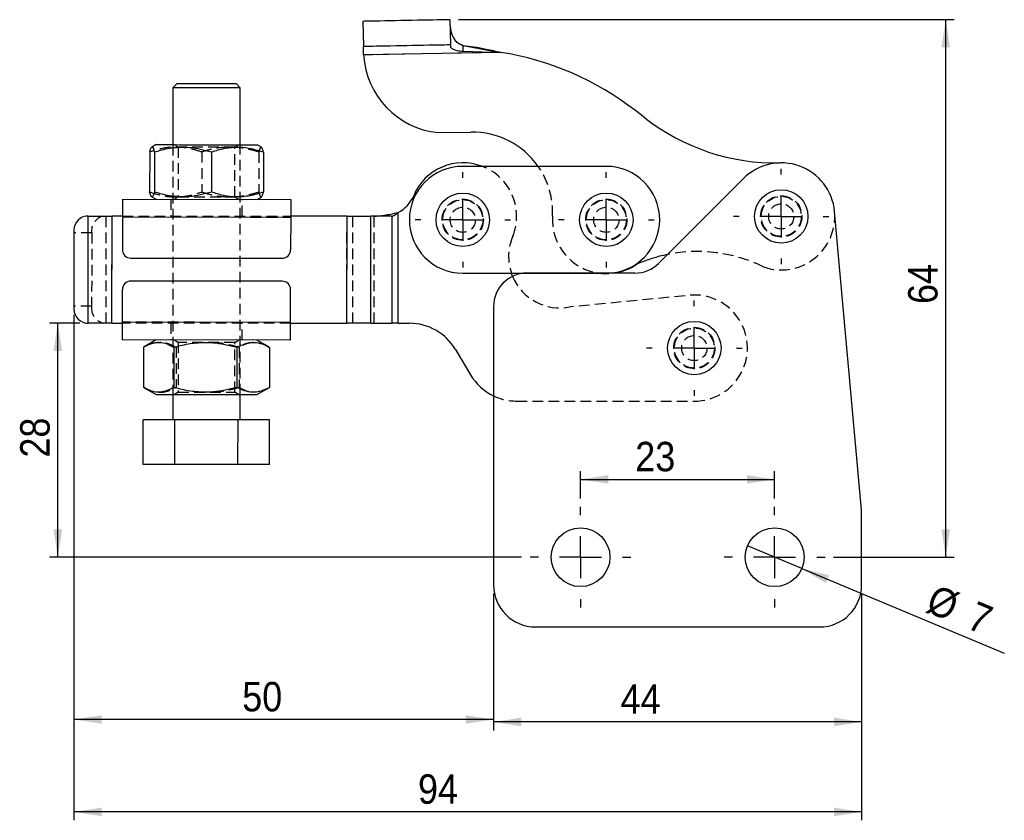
# Model space of a CAD drawing. Extents: x 37 to 394, y 12 to 285.
# Tile 2 of 7: x 76 to 193, y 98 to 194. Entities that reach past the tile are written whole.
import ezdxf

# ---------------------------------------------------------------- set-up
doc = ezdxf.new("R2010")
doc.units = 0
doc.linetypes.add('SLD-SÓLIDA', pattern=[0])
doc.linetypes.add('SLD-TRACEJADA', pattern=[1.905, 1.27, -0.635])
doc.layers.get('0').update_dxf_attribs({"linetype": 'CONTINUOUS'})
doc.styles.add('SLDTEXTSTYLE0', font='GOTHIC.TTF', dxfattribs={"width": 0.913})
doc.dimstyles.new('SLDDIMSTYLE0', dxfattribs={"dimtxt": 3.5, "dimasz": 3.302, "dimexe": 0, "dimexo": 0.0625, "dimgap": 0.875, "dimtad": 1, "dimdec": 0, "dimrnd": 1e-09, "dimzin": 12, "dimtxsty": 'SLDTEXTSTYLE0', "dimsah": 1, "dimcen": 0.09, "dimazin": 3, "dimtfac": 1, "dimtdec": 0, "dimtofl": 0, "dimtmove": 0, "dimatfit": 3, "dimtolj": 1, "dimtzin": 12})
doc.dimstyles.new('SLDDIMSTYLE1', dxfattribs={"dimtxt": 3.5, "dimasz": 3.302, "dimexe": 0, "dimexo": 0.0625, "dimgap": 0.875, "dimtad": 1, "dimrnd": 1e-09, "dimzin": 12, "dimtxsty": 'SLDTEXTSTYLE0', "dimblk1": 'NONE', "dimsah": 1, "dimcen": 0, "dimazin": 3, "dimtfac": 1, "dimtmove": 0, "dimatfit": 3, "dimtolj": 1, "dimtzin": 12})
doc.dimstyles.new('SLDDIMSTYLE2', dxfattribs={"dimtxt": 3.5, "dimasz": 3.302, "dimexe": 0, "dimexo": 0.0625, "dimgap": 0.875, "dimtad": 1, "dimdec": 0, "dimrnd": 1e-09, "dimzin": 12, "dimtxsty": 'SLDTEXTSTYLE0', "dimsah": 1, "dimcen": 0.09, "dimazin": 3, "dimtfac": 1, "dimtofl": 0, "dimtmove": 0, "dimatfit": 3, "dimtolj": 1, "dimtzin": 12})

# ---------------------------------------------------------------- blocks, each defined once
blk = doc.blocks.new('*D1')
for p, q in [((82.5, 158.52), (82.5, 109.37)), ((132.4, 125.38), (132.4, 109.37)), ((132.4, 110.37), (82.5, 110.37))]:
    blk.add_line(p, q)
for points in [[(82.5, 110.37), (85.8, 109.87), (85.8, 110.88)], [(132.4, 110.37), (129.1, 110.88), (129.1, 109.87)]]:
    blk.add_solid(points)
at = {"insert": (102.52, 114.84, 0.1), "char_height": 3.5, "attachment_point": 1, "style": 'SLDTEXTSTYLE0'}
blk.add_mtext('50', dxfattribs=at)
blk = doc.blocks.new('*D2')
for p, q in [((82.5, 158.52), (82.5, 98.38)), ((176.16, 125.38), (176.16, 98.38)), ((176.16, 99.38), (82.5, 99.38))]:
    blk.add_line(p, q)
for points in [[(82.5, 99.38), (85.8, 98.87), (85.8, 99.89)], [(176.16, 99.38), (172.86, 99.89), (172.86, 98.87)]]:
    blk.add_solid(points)
at = {"insert": (123.42, 103.85, 0.1), "char_height": 3.5, "attachment_point": 1, "style": 'SLDTEXTSTYLE0'}
blk.add_mtext('94', dxfattribs=at)
blk = doc.blocks.new('*D3')
for p, q in [((83.2, 157.52), (79.59, 157.52)), ((80.59, 129.68), (80.59, 157.52)), ((135.74, 129.68), (79.59, 129.68))]:
    blk.add_line(p, q)
for points in [[(80.59, 157.52), (80.09, 154.22), (81.1, 154.22)], [(80.59, 129.68), (81.1, 132.98), (80.09, 132.98)]]:
    blk.add_solid(points)
at = {"insert": (76.12, 141.53, 0.1), "char_height": 3.5, "attachment_point": 1, "rotation": 90, "style": 'SLDTEXTSTYLE0'}
blk.add_mtext('28', dxfattribs=at)
blk = doc.blocks.new('*D4')
for p, q in [((142.74, 136.68), (142.74, 139.93)), ((165.82, 136.68), (165.82, 139.93)), ((142.74, 138.93), (165.82, 138.93))]:
    blk.add_line(p, q)
for points in [[(142.74, 138.93), (146.04, 138.43), (146.04, 139.44)], [(165.82, 138.93), (162.52, 139.44), (162.52, 138.43)]]:
    blk.add_solid(points)
at = {"insert": (149.25, 143.4, 0.1), "char_height": 3.5, "attachment_point": 1, "style": 'SLDTEXTSTYLE0'}
blk.add_mtext('23', dxfattribs=at)
blk = doc.blocks.new('*D6')
for q in [(162.59, 131.03), (193.13, 118.27)]:
    blk.add_line((169.05, 128.33), q)
blk.add_solid([(169.05, 128.33), (171.9, 126.59), (172.29, 127.53)])
at = {"char_height": 3.5, "attachment_point": 1, "rotation": 337.3303, "style": 'SLDTEXTSTYLE0'}
for s, insert in [('%%c', (184.96, 126.51, 0.1)), ('7', (189.85, 124.53, 0.1))]:
    blk.add_mtext(s, dxfattribs=dict(at, insert=insert))
blk = doc.blocks.new('_NONE')
blk = doc.blocks.new('*D7')
for p, q in [((132.4, 125.38), (132.4, 109.08)), ((176.16, 125.38), (176.16, 109.08)), ((176.16, 110.08), (132.4, 110.08))]:
    blk.add_line(p, q)
for points in [[(132.4, 110.08), (135.7, 109.57), (135.7, 110.59)], [(176.16, 110.08), (172.86, 110.59), (172.86, 109.57)]]:
    blk.add_solid(points)
at = {"insert": (147.51, 114.55, 0.1), "char_height": 3.5, "attachment_point": 1, "style": 'SLDTEXTSTYLE0'}
blk.add_mtext('44', dxfattribs=at)
blk = doc.blocks.new('*D8')
for p, q in [((128.22, 193.62), (187.16, 193.62)), ((186.16, 129.68), (186.16, 193.62)), ((172.82, 129.68), (187.16, 129.68))]:
    blk.add_line(p, q)
for points in [[(186.16, 193.62), (185.66, 190.31), (186.67, 190.31)], [(186.16, 129.68), (186.67, 132.98), (185.66, 132.98)]]:
    blk.add_solid(points)
at = {"insert": (181.69, 159.8, 0.1), "char_height": 3.5, "attachment_point": 1, "rotation": 90, "style": 'SLDTEXTSTYLE0'}
blk.add_mtext('64', dxfattribs=at)
blk = doc.blocks.new('SW_CENTERMARKSYMBOL_0')
at = {"color": 0}
for p, q in [((0, 5), (0, 5.675)), ((0, 0), (0, 2.5)), ((-5, 0), (-5.675, 0)), ((0, 0), (-2.5, 0)), ((0, 0), (0, -2.5)), ((0, 0), (2.5, 0)), ((5, 0), (5.675, 0)), ((0, -5), (0, -5.675))]:
    blk.add_line(p, q, dxfattribs=at)
blk = doc.blocks.new('SW_CENTERMARKSYMBOL_1')
at = {"color": 0}
for p, q in [((0, 5), (0, 5.675)), ((0, 0), (0, 2.5)), ((-5, 0), (-5.675, 0)), ((0, 0), (-2.5, 0)), ((0, 0), (0, -2.5)), ((0, 0), (2.5, 0)), ((5, 0), (5.675, 0)), ((0, -5), (0, -5.675))]:
    blk.add_line(p, q, dxfattribs=at)
blk = doc.blocks.new('SW_CENTERMARKSYMBOL_2')
at = {"color": 0}
for p, q in [((0, 5), (0, 5.675)), ((0, 0), (0, 2.5)), ((-5, 0), (-5.675, 0)), ((0, 0), (-2.5, 0)), ((0, 0), (0, -2.5)), ((0, 0), (2.5, 0)), ((5, 0), (5.675, 0)), ((0, -5), (0, -5.675))]:
    blk.add_line(p, q, dxfattribs=at)
blk = doc.blocks.new('SW_CENTERMARKSYMBOL_3')
at = {"color": 0}
for p, q in [((0, 5), (0, 5.675)), ((0, 0), (0, 2.5)), ((-5, 0), (-5.675, 0)), ((0, 0), (-2.5, 0)), ((0, 0), (0, -2.5)), ((0, 0), (2.5, 0)), ((5, 0), (5.675, 0)), ((0, -5), (0, -5.675))]:
    blk.add_line(p, q, dxfattribs=at)
blk = doc.blocks.new('SW_CENTERMARKSYMBOL_4')
at = {"color": 0}
for p, q in [((0, 5), (0, 6)), ((0, 0), (0, 2.5)), ((-5, 0), (-6, 0)), ((0, 0), (-2.5, 0)), ((0, 0), (0, -2.5)), ((0, 0), (2.5, 0)), ((5, 0), (6, 0)), ((0, -5), (0, -6))]:
    blk.add_line(p, q, dxfattribs=at)
blk = doc.blocks.new('SW_CENTERMARKSYMBOL_5')
at = {"color": 0}
for p, q in [((0, 5), (0, 6)), ((0, 0), (0, 2.5)), ((-5, 0), (-6, 0)), ((0, 0), (-2.5, 0)), ((0, 0), (0, -2.5)), ((0, 0), (2.5, 0)), ((5, 0), (6, 0)), ((0, -5), (0, -6))]:
    blk.add_line(p, q, dxfattribs=at)

msp = doc.modelspace()

# ---------------------------------------------------------------- linework, layer by layer
at = {"color": 7, "linetype": 'SLD-SÓLIDA'}
for p, q in [((116.875091, 193.418313), (116.932483, 190.418863)), ((127.217996, 193.616214), (127.275386, 190.616763)), ((116.956258, 189.419135), (116.946702, 189.675595)), ((133.243514, 189.730773), (116.956258, 189.419135)), ((128.804843, 189.87055), (128.79195, 190.544421)), ((128.79195, 190.54442), (133.243514, 189.730773)), ((128.804843, 189.87055), (133.243514, 189.730773)), ((116.956258, 189.419135), (116.950387, 189.483183)), ((94.287929, 185.517785), (94.284126, 178.749844)), ((94.78821, 186.017504), (94.287929, 185.517785)), ((102.287927, 185.513288), (101.788209, 186.01357)), ((102.284124, 178.745347), (102.287927, 185.513288)), ((150.377225, 181.9309), (149.265004, 182.795017)), ((125.798901, 180.178788), (129.69092, 180.253257)), ((92.284126, 178.750968), (91.760991, 178.44933)), ((104.806912, 178.441998), (104.284124, 178.744223)), ((91.516761, 177.882167), (91.514086, 173.120631)), ((92.088254, 177.881846), (92.085579, 173.12031)), ((98.855132, 177.878043), (98.852453, 173.116507)), ((105.050513, 177.874561), (105.047834, 173.113025)), ((145.808593, 176.167011), (128.738593, 176.167011)), ((162.107504, 174.716464), (152.023405, 164.632365)), ((88.280474, 172.253217), (108.28047, 172.241976)), ((91.755313, 172.554563), (92.280471, 172.250969)), ((104.280469, 172.244224), (104.80597, 172.547228)), ((84.210431, 170.255504), (83.91623, 170.25567)), ((84.203278, 157.523448), (84.210431, 170.255504)), ((87.031705, 157.521859), (87.038857, 170.253915)), ((88.279349, 170.253217), (87.038857, 170.253915)), ((88.27929, 170.153218), (88.277099, 166.253218)), ((88.27929, 170.153218), (108.279289, 170.141976)), ((108.279289, 170.141976), (108.277095, 166.241977)), ((114.977316, 170.238212), (108.279345, 170.241976)), ((114.97016, 157.506155), (114.977316, 170.238212)), ((117.798587, 157.504567), (117.805743, 170.236622)), ((120.276609, 170.235234), (117.805743, 170.236622)), ((120.33412, 157.503142), (120.341276, 170.236248)), ((121.041225, 157.502743), (121.048631, 170.675116)), ((176.16463, 135.313767), (172.949004, 170.78968)), ((82.500895, 168.256465), (82.495985, 159.524408)), ((89.276535, 165.252656), (107.276534, 165.242539)), ((128.738593, 163.46701), (145.808593, 163.46701)), ((134.668512, 163.081668), (134.521944, 163.46701)), ((149.209991, 163.46701), (136.376693, 163.46701)), ((107.274999, 162.510481), (89.275, 162.520598)), ((88.272249, 157.621161), (88.274439, 161.521161)), ((108.272245, 157.60992), (108.274435, 161.50992)), ((132.397927, 159.488243), (132.397927, 126.381031)), ((83.909077, 157.523614), (84.203278, 157.523448)), ((87.031705, 157.521859), (88.272189, 157.521161)), ((108.272245, 157.60992), (88.272249, 157.621161)), ((108.272189, 157.50992), (114.97016, 157.506155)), ((117.798587, 157.504567), (120.33412, 157.503142)), ((121.041225, 157.502743), (122.404912, 157.501978)), ((108.271064, 155.509921), (88.271064, 155.521162)), ((90.766562, 154.650527), (90.763879, 149.888991)), ((92.271068, 155.518914), (90.845471, 154.696912)), ((94.387153, 154.648493), (94.384478, 149.886957)), ((101.891172, 154.644276), (101.888494, 149.882738)), ((105.695737, 154.688566), (104.271067, 155.51217)), ((105.774594, 154.642093), (105.691311, 154.680908)), ((105.774594, 154.642093), (105.771919, 149.880557)), ((127.880066, 154.377835), (129.65662, 151.37549)), ((105.688521, 149.8404), (105.771919, 149.880557)), ((90.843414, 149.842129), (92.267414, 149.018914)), ((94.267414, 149.017791), (94.265727, 146.01779)), ((102.265724, 146.013294), (102.267412, 149.013294)), ((104.267412, 149.012169), (105.692336, 149.833784)), ((90.757196, 140.719763), (90.760176, 146.019761)), ((94.512952, 146.017653), (90.760176, 146.019761)), ((94.509972, 140.717654), (94.512952, 146.017653)), ((102.018503, 146.013434), (94.512952, 146.017653)), ((102.015523, 140.713433), (102.018503, 146.013434)), ((105.771278, 146.011325), (102.018503, 146.013434)), ((105.768298, 140.711325), (105.771278, 146.011325)), ((94.509972, 140.717654), (90.757196, 140.719763)), ((102.015523, 140.713433), (94.509972, 140.717654)), ((105.768298, 140.711325), (102.015523, 140.713433)), ((176.16463, 126.381031), (176.16463, 135.313767)), ((137.397926, 121.381032), (171.164631, 121.381032))]:
    msp.add_line(p, q, dxfattribs=at)
at = {"color": 7, "linetype": 'SLD-TRACEJADA'}
for p, q in [((116.956258, 189.419135), (116.946702, 189.675595)), ((133.243514, 189.730773), (116.956258, 189.419135)), ((94.284126, 178.749844), (94.267414, 149.017791)), ((94.493554, 178.749726), (94.908961, 178.458508)), ((94.908961, 178.458508), (94.905635, 172.540478)), ((101.655634, 172.536684), (101.65896, 178.454714)), ((101.65896, 178.454714), (102.074691, 178.745465)), ((102.267412, 149.013294), (102.284124, 178.745347)), ((97.712138, 177.878685), (97.709463, 173.11715)), ((104.479016, 177.874882), (104.476341, 173.113346)), ((94.030471, 172.249986), (94.029346, 170.249986)), ((94.905635, 172.540478), (94.4899, 172.249727)), ((102.071041, 172.245466), (101.655634, 172.536684)), ((102.529344, 170.245208), (102.53047, 172.245208)), ((84.203278, 157.523448), (84.210431, 170.255504)), ((86.324592, 157.522256), (86.331752, 170.254312)), ((87.031705, 157.521859), (87.038857, 170.253915)), ((88.27929, 170.153218), (108.279289, 170.141976)), ((88.279349, 170.253217), (108.279345, 170.241976)), ((114.97016, 157.506155), (114.977316, 170.238212)), ((115.677265, 157.505759), (115.684421, 170.237815)), ((117.798587, 157.504567), (117.805743, 170.236622)), ((118.212798, 157.504334), (118.219954, 170.237441)), ((120.33412, 157.503142), (120.341276, 170.236248)), ((121.041225, 157.502743), (121.048631, 170.675116)), ((84.622217, 168.255273), (82.500895, 168.256465)), ((84.622217, 168.255273), (84.617307, 159.523216)), ((155.177425, 160.774345), (141.497422, 159.443183)), ((84.617307, 159.523216), (82.495985, 159.524408)), ((108.272189, 157.50992), (88.272189, 157.521161)), ((108.272245, 157.60992), (88.272249, 157.621161)), ((94.02219, 157.517929), (94.021068, 155.517931)), ((102.521067, 155.513153), (102.522188, 157.513152)), ((94.480497, 155.517672), (94.895904, 155.226453)), ((94.649983, 154.648346), (94.647308, 149.886808)), ((94.895904, 155.226453), (94.892578, 149.308423)), ((101.642576, 149.304631), (101.645903, 155.222661)), ((101.645903, 155.222661), (102.061634, 155.51341)), ((102.154003, 154.644127), (102.151324, 149.882591)), ((90.763879, 149.888991), (91.78022, 149.447326)), ((94.892578, 149.308423), (94.476843, 149.017674)), ((101.641887, 149.304631), (101.642576, 149.304631)), ((102.05798, 149.013412), (101.642576, 149.304631)), ((135.131774, 148.251348), (156.266986, 148.23947))]:
    msp.add_line(p, q, dxfattribs=at)
at = {"color": 7, "linetype": 'SLD-SÓLIDA', "flags": 128}
for points in [[(127.217996, 193.616214), (127.173753, 193.615368), (127.041783, 193.612842), (126.824343, 193.608681), (126.525152, 193.602957), (126.149333, 193.595766), (125.703312, 193.587233), (125.194724, 193.577501), (124.63227, 193.566738), (124.025573, 193.55513), (123.385013, 193.542874), (122.721554, 193.53018), (122.046543, 193.517265), (121.371535, 193.504349), (120.708072, 193.491653), (120.067516, 193.479397), (119.460819, 193.467789), (118.898363, 193.457027), (118.389775, 193.447296), (117.943754, 193.438762), (117.567935, 193.431572), (117.268746, 193.425846), (117.051305, 193.421687), (116.919333, 193.419161), (116.875091, 193.418313)], [(127.275386, 190.616763), (127.231145, 190.615916), (127.099174, 190.613391), (126.881733, 190.609231), (126.582544, 190.603506), (126.206723, 190.596316), (125.760704, 190.587781), (125.252116, 190.57805), (124.68966, 190.567288), (124.082963, 190.555679), (123.442405, 190.543423), (122.778946, 190.530728), (122.103935, 190.517813), (121.428923, 190.504898), (120.765464, 190.492203), (120.124904, 190.479947), (119.518207, 190.468338), (118.955755, 190.457577), (118.447167, 190.447845), (118.001146, 190.439311), (117.625327, 190.43212), (117.326134, 190.426395), (117.108696, 190.422235), (116.976724, 190.41971), (116.932483, 190.418863)], [(116.950387, 189.483183), (116.946833, 189.668844), (116.94345, 189.845671), (116.940354, 190.007412), (116.937657, 190.148347), (116.935456, 190.263493), (116.933824, 190.348778), (116.932822, 190.401186), (116.932483, 190.418863)], [(127.275386, 190.616763), (127.275444, 190.613746), (127.275617, 190.604714), (127.275904, 190.589721), (127.276305, 190.568857), (127.276813, 190.54225), (127.27743, 190.510058), (127.278149, 190.472476), (127.278966, 190.429731)], [(98.287926, 185.515537), (97.691757, 185.515872), (97.108906, 185.5162), (96.552392, 185.516512), (96.034647, 185.516803), (95.567235, 185.517066), (95.160601, 185.517294), (94.823827, 185.517484), (94.564432, 185.517629), (94.388218, 185.517728), (94.299113, 185.517778), (94.287929, 185.517785)], [(94.78821, 186.017504), (94.813728, 186.01749), (94.926396, 186.017426), (95.126131, 186.017314), (95.407767, 186.017155), (95.764001, 186.016955), (96.185611, 186.016719), (96.661677, 186.01645), (97.179872, 186.01616), (97.726767, 186.015852), (98.28821, 186.015537)], [(102.287927, 185.513288), (102.276744, 185.513295), (102.187639, 185.513345), (102.011421, 185.513444), (101.752029, 185.513589), (101.415252, 185.513779), (101.008618, 185.514007), (100.541205, 185.51427), (100.023461, 185.514561), (99.466947, 185.514873), (98.884096, 185.515201), (98.287926, 185.515537)], [(98.28821, 186.015537), (98.849648, 186.015221), (99.396547, 186.014914), (99.914738, 186.014622), (100.390804, 186.014355), (100.812418, 186.014117), (101.168652, 186.013917), (101.450284, 186.01376), (101.65002, 186.013647), (101.762687, 186.013584), (101.788209, 186.01357)], [(92.284126, 178.750968), (92.288, 178.750966), (92.357704, 178.750927), (92.513831, 178.750839), (92.754101, 178.750704), (93.075008, 178.750523), (93.471882, 178.7503), (93.938926, 178.750038), (94.469332, 178.74974), (95.055365, 178.74941), (95.688486, 178.749055), (96.359452, 178.748677), (97.058487, 178.748285), (97.775393, 178.747882), (98.499717, 178.747475), (99.220899, 178.747069), (99.928418, 178.746672), (100.611964, 178.746287), (101.261561, 178.745922), (101.86774, 178.745581), (102.421665, 178.74527), (102.915251, 178.744993), (103.341309, 178.744753), (103.693621, 178.744555), (103.967049, 178.744402), (104.157606, 178.744294), (104.262517, 178.744235), (104.284124, 178.744223)], [(88.280474, 172.253217), (88.280452, 172.212866), (88.280385, 172.093364), (88.280273, 171.899303), (88.280124, 171.638142), (88.279945, 171.319915), (88.279744, 170.956853), (88.27952, 170.562907), (88.27929, 170.153218)], [(108.28047, 172.241976), (108.280448, 172.201625), (108.280381, 172.082123), (108.280269, 171.888062), (108.280124, 171.6269), (108.279945, 171.308674), (108.27974, 170.945611), (108.27952, 170.551666), (108.279289, 170.141976)], [(84.210431, 170.255504), (84.501286, 170.255341), (84.81658, 170.255164), (85.153272, 170.254974), (85.508121, 170.254775), (85.877722, 170.254567), (86.258498, 170.254353), (86.646785, 170.254135), (87.038857, 170.253915)], [(114.977316, 170.238212), (115.369385, 170.237992), (115.757675, 170.237773), (116.138452, 170.237559), (116.508049, 170.237351), (116.862902, 170.237152), (117.199594, 170.236963), (117.514887, 170.236786), (117.805743, 170.236622)], [(87.031705, 157.521859), (86.639633, 157.522079), (86.251338, 157.522297), (85.870562, 157.522511), (85.500968, 157.52272), (85.146112, 157.522919), (84.80942, 157.523107), (84.494126, 157.523284), (84.203278, 157.523448)], [(88.271064, 155.521162), (88.271094, 155.561513), (88.271161, 155.681015), (88.271265, 155.875076), (88.271414, 156.136238), (88.271593, 156.454465), (88.271794, 156.817526), (88.272018, 157.211472), (88.272249, 157.621161)], [(108.271064, 155.509921), (108.271086, 155.550272), (108.271153, 155.669774), (108.271265, 155.863835), (108.27141, 156.124997), (108.271589, 156.443224), (108.271794, 156.806285), (108.272014, 157.200231), (108.272245, 157.60992)], [(117.798587, 157.504567), (117.507731, 157.504731), (117.192437, 157.504907), (116.855746, 157.505096), (116.500893, 157.505295), (116.131296, 157.505504), (115.750519, 157.505718), (115.362228, 157.505936), (114.97016, 157.506155)], [(121.041225, 157.502743), (120.943209, 157.502799), (120.846135, 157.502853), (120.750943, 157.502907), (120.658541, 157.502959), (120.56983, 157.503009), (120.485654, 157.503056), (120.406834, 157.503101), (120.33412, 157.503142)], [(92.267414, 149.018914), (92.297756, 149.018897), (92.413922, 149.018832), (92.615445, 149.018719), (92.899391, 149.01856), (93.261608, 149.018355), (93.696826, 149.018111), (94.19869, 149.01783), (94.759886, 149.017513), (95.372231, 149.017169), (96.026794, 149.016802), (96.714032, 149.016416), (97.42392, 149.016016), (98.146105, 149.01561), (98.870063, 149.015204), (99.585233, 149.014801), (100.281184, 149.01441), (100.947769, 149.014036), (101.575272, 149.013684), (102.154536, 149.013358), (102.677116, 149.013064), (103.135397, 149.012806), (103.522689, 149.012589), (103.833345, 149.012413), (104.062842, 149.012285), (104.207826, 149.012203), (104.266187, 149.012171), (104.267412, 149.012169)]]:
    msp.add_lwpolyline(points, dxfattribs=at)
at = {"color": 7, "linetype": 'SLD-TRACEJADA', "flags": 128}
for points in [[(101.65896, 178.454714), (101.636009, 178.454727), (101.525617, 178.454789), (101.326802, 178.454901), (101.044984, 178.455059), (100.687855, 178.45526), (100.265154, 178.455497), (99.78841, 178.455765), (99.270628, 178.456056), (98.725935, 178.456363), (98.169183, 178.456676), (97.615564, 178.456987), (97.080176, 178.457288), (96.577623, 178.45757), (96.121618, 178.457826), (95.724591, 178.458049), (95.397381, 178.458233), (95.148907, 178.458373), (94.985952, 178.458465), (94.912955, 178.458506), (94.908961, 178.458508)], [(94.905635, 172.540478), (94.909628, 172.540476), (94.982625, 172.540435), (95.145581, 172.540343), (95.394054, 172.540204), (95.721265, 172.54002), (96.118291, 172.539797), (96.574297, 172.53954), (97.076849, 172.539258), (97.612237, 172.538957), (98.165856, 172.538646), (98.722608, 172.538333), (99.267301, 172.538027), (99.785083, 172.537736), (100.261827, 172.537468), (100.684529, 172.53723), (101.041657, 172.537029), (101.323475, 172.536871)], [(101.323475, 172.536871), (101.52229, 172.536759), (101.632682, 172.536697), (101.655634, 172.536684)], [(101.645903, 155.222661), (101.64521, 155.222661), (101.58796, 155.222692), (101.440226, 155.222776), (101.206043, 155.222906), (100.891796, 155.223083), (100.506057, 155.223301), (100.05935, 155.223551), (99.563861, 155.22383), (99.0331, 155.224128), (98.481548, 155.224437), (97.924252, 155.224752), (97.376411, 155.22506), (96.852971, 155.225354), (96.368206, 155.225626), (95.935342, 155.22587), (95.566188, 155.226077), (95.27081, 155.226242), (95.057265, 155.226363), (94.931384, 155.226434), (94.895904, 155.226453)], [(94.892578, 149.308423), (94.928057, 149.308405), (95.053939, 149.308334), (95.267483, 149.308213), (95.562862, 149.308047), (95.932016, 149.30784), (96.364879, 149.307596), (96.849644, 149.307324), (97.373084, 149.30703), (97.920926, 149.306723), (98.478222, 149.306408), (99.029773, 149.306099), (99.560534, 149.305801), (100.056024, 149.305521), (100.502731, 149.305272), (100.88847, 149.305054), (101.202716, 149.304877), (101.436899, 149.304746), (101.584633, 149.304662), (101.641887, 149.304631)]]:
    msp.add_lwpolyline(points, dxfattribs=at)
at = {"color": 7, "linetype": 'SLD-SÓLIDA'}
for centre, radius in [((166.608967, 170.215002), 3.175), ((128.738593, 169.817011), 3.175), ((145.808593, 169.817011), 3.175), ((156.270535, 154.55457), 3.175), ((142.742723, 129.681031), 3.5), ((165.819579, 129.681031), 3.5)]:
    msp.add_circle(centre, radius, dxfattribs=at)
at = {"color": 7, "linetype": 'SLD-TRACEJADA'}
for centre, radius in [((128.738593, 169.817011), 2.45), ((128.738593, 169.817011), 2.38125), ((145.808593, 169.817011), 2.45), ((145.808593, 169.817011), 2.38125), ((166.608967, 170.215002), 2.45), ((166.608967, 170.215002), 2.38125), ((128.738593, 169.817011), 1.5), ((145.808593, 169.817011), 1.5), ((166.608967, 170.215002), 1.5), ((156.270535, 154.55457), 2.45), ((156.270535, 154.55457), 2.45), ((156.270535, 154.55457), 2.38125), ((156.270535, 154.55457), 1.5)]:
    msp.add_circle(centre, radius, dxfattribs=at)
at = {"color": 7, "linetype": 'SLD-SÓLIDA'}
for centre, radius, start, end in [((127.783624, 155.145936), 35.013161, 52.15532107, 81.02878447), ((126.815839, 190.00316), 9.876864, 183.38990978, 264.0902617), ((166.000047, 202.039323), 25.464117, 232.15532107, 271.09615045), ((129.873598, 170.705961), 9.549044, 34.88247034, 91.09615628), ((128.738593, 169.817011), 6.35, 90, 270), ((128.778096, 170.230455), 6.366029, 68.83375091, 157.34793195), ((145.808593, 169.817011), 6.35, 270, 90), ((166.608967, 170.215002), 6.366029, 5.17928196, 135.00000062), ((119.231291, 174.21459), 3.978768, 297.17817237, 337.34793328), ((84.268798, 168.505475), 1.785354, 101.3895354, 188.01738998), ((118.1564, 172.225783), 1.989357, 269.96794774, 271.83075238), ((120.277745, 172.224), 1.988767, 269.96725895, 271.83061621), ((89.277099, 166.252656), 1, 179.96779695, 269.96779695), ((107.277096, 166.242539), 1, 269.96779695, 359.96779695), ((156.616334, 148.158768), 17.880737, 101.41759585, 113.61899728), ((145.808593, 169.817011), 6.411449, 277.9389865, 304.63335934), ((149.209991, 167.445779), 3.978768, 270, 315.00000062), ((136.376694, 159.488243), 3.978768, 90, 180), ((89.27444, 161.520599), 1, 89.96779695, 179.96779695), ((107.274437, 161.510482), 1, 359.96779695, 89.96779695), ((84.26361, 159.273415), 1.785356, 171.91833961, 258.54615938), ((122.401334, 151.135949), 6.366029, 30.61373195, 89.96779695), ((135.13535, 154.617377), 6.366029, 210.61373835, 244.53212033), ((137.397926, 126.381031), 5, 180, 270), ((171.164631, 126.381031), 5, 270, 0)]:
    msp.add_arc(centre, radius, start, end, dxfattribs=at)
at = {"color": 7, "linetype": 'SLD-TRACEJADA'}
for centre, radius, start, end in [((128.778096, 170.230455), 6.366029, 338.01713095, 68.83375091), ((129.873598, 170.705961), 9.549044, 357.25357228, 34.88247034), ((86.390115, 168.504286), 1.78535, 101.38941116, 188.01750163), ((145.808593, 169.817011), 6.411449, 176.1418912, 277.9389865), ((166.608967, 170.215002), 6.366028, 250.60211689, 5.17928196), ((140.313838, 165.449449), 6.121772, 156.93849273, 198.89495114), ((156.616334, 148.158768), 17.880737, 63.85763628, 101.41759585), ((140.313838, 165.449449), 6.121772, 202.75430426, 281.14777596), ((156.270535, 154.55457), 6.315101, 269.96779695, 99.96779695), ((86.384935, 159.272224), 1.785359, 171.91838185, 258.54583244), ((135.13535, 154.617377), 6.366029, 244.53212033, 269.9678119)]:
    msp.add_arc(centre, radius, start, end, dxfattribs=at)
at = {"color": 7, "linetype": 'SLD-SÓLIDA'}
for points, knots in [([(127.232311, 192.868086), (127.239037, 192.752836), (127.25186, 192.53312), (127.330809, 192.15755), (127.454579, 191.793111), (127.676443, 191.354975), (128.084074, 190.850417), (128.556835, 190.646055), (128.79195, 190.544421)], [0, 0, 0, 0, 0.1610415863, 0.3070130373, 0.4395950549, 0.5610288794, 0.781689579, 1, 1, 1, 1]), ([(127.232311, 192.868086), (127.250358, 192.684478), (127.277531, 192.408036), (127.419575, 191.950362), (127.560546, 191.583828), (127.725232, 191.279275), (127.880151, 191.077441), (128.050286, 190.908658), (128.356114, 190.726852), (128.632716, 190.611072), (128.79195, 190.544421)], [0, 0, 0, 0, 0.24838970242, 0.3739770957, 0.51269900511, 0.63982507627, 0.69476854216, 0.74163263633, 0.85126308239, 1, 1, 1, 1]), ([(127.278966, 190.429731), (127.283679, 190.407281), (127.293602, 190.360019), (127.359179, 190.281354), (127.46208, 190.195494), (127.670668, 190.06157), (128.129712, 189.915745), (128.541939, 189.888149), (128.804843, 189.87055)], [0, 0, 0, 0, 0.06140351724, 0.1292693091, 0.20863431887, 0.31271970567, 0.56167452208, 1, 1, 1, 1]), ([(128.79195, 190.544421), (129.213982, 190.50062), (130.136296, 190.404897), (131.620897, 190.122189), (132.676677, 189.867508), (133.243514, 189.730773)], [0, 0, 0, 0, 0.2809249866, 0.6139367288, 1, 1, 1, 1]), ([(91.516761, 177.882167), (91.566449, 178.050405), (91.641546, 178.304676), (91.744666, 178.450889), (91.84155, 178.480501), (91.957524, 178.33021), (92.044411, 178.032211), (92.088254, 177.881846)], [0, 0, 0, 0, 0.2645335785, 0.3998104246, 0.5350628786, 0.7654011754, 1, 1, 1, 1]), ([(92.088254, 177.881846), (92.316171, 177.951317), (93.100967, 178.190527), (94.490556, 178.462638), (96.106326, 178.480226), (97.571346, 178.256419), (98.425573, 178.004649), (98.855132, 177.878043)], [0, 0, 0, 0, 0.1032810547, 0.3556322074, 0.6140412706, 0.8059154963, 1, 1, 1, 1]), ([(98.855132, 177.878043), (99.392877, 178.046006), (100.205614, 178.299862), (101.322677, 178.445506), (102.37276, 178.474582), (103.630816, 178.323649), (104.574398, 178.025169), (105.050513, 177.874561)], [0, 0, 0, 0, 0.2645335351, 0.3998102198, 0.5350629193, 0.7654009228, 1, 1, 1, 1]), ([(105.050513, 177.874561), (105.001, 178.03946), (104.926166, 178.288685), (104.842565, 178.427313), (104.809651, 178.433713), (104.802885, 178.435029)], [0, 0, 0, 0, 0.60839118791, 0.9195093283, 1, 1, 1, 1]), ([(92.085579, 173.12031), (92.035887, 172.952073), (91.960783, 172.697802), (91.85767, 172.551589), (91.760791, 172.521977), (91.644815, 172.672267), (91.557928, 172.970267), (91.514086, 173.120631)], [0, 0, 0, 0, 0.26453363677, 0.39981044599, 0.53506286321, 0.76540116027, 1, 1, 1, 1]), ([(98.852453, 173.116507), (98.42729, 172.991609), (97.572855, 172.740606), (96.122239, 172.519646), (94.502234, 172.534962), (93.112127, 172.806152), (92.313414, 173.050585), (92.085579, 173.12031)], [0, 0, 0, 0, 0.1920503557, 0.385956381, 0.6379335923, 0.89671934, 1, 1, 1, 1]), ([(105.047834, 173.113025), (104.510089, 172.945062), (103.697352, 172.691206), (102.580289, 172.545562), (101.530207, 172.516486), (100.272149, 172.667419), (99.328568, 172.965899), (98.852453, 173.116507)], [0, 0, 0, 0, 0.2645335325, 0.3998102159, 0.5350629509, 0.7654009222, 1, 1, 1, 1]), ([(104.799525, 172.558404), (104.838231, 172.593384), (104.922308, 172.669368), (105.003838, 172.957524), (105.047834, 173.113025)], [0, 0, 0, 0, 0.46035789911, 1, 1, 1, 1]), ([(118.219954, 170.237441), (118.394546, 170.248789), (118.758072, 170.272418), (119.427409, 170.36428), (120.202632, 170.495167), (120.759954, 170.613713), (121.048631, 170.675116)], [0, 0, 0, 0, 0.22206316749, 0.4623699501, 0.72152301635, 1, 1, 1, 1]), ([(118.219954, 170.237441), (118.394546, 170.248789), (118.758072, 170.272418), (119.427409, 170.36428), (120.202632, 170.495167), (120.759954, 170.613713), (121.048631, 170.675116)], [0, 0, 0, 0, 0.2220631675, 0.4623699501, 0.7215230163, 1, 1, 1, 1]), ([(120.341276, 170.236248), (120.385549, 170.248017), (120.480868, 170.273355), (120.64986, 170.367787), (120.844979, 170.501003), (120.977572, 170.614364), (121.048631, 170.675116)], [0, 0, 0, 0, 0.1984730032, 0.427309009, 0.6930840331, 1, 1, 1, 1]), ([(90.766562, 154.650527), (91.080859, 154.818616), (91.555882, 155.072663), (92.208731, 155.218568), (92.82241, 155.247886), (93.557583, 155.097248), (94.108945, 154.798989), (94.387153, 154.648493)], [0, 0, 0, 0, 0.2645334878, 0.3998103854, 0.535062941, 0.7654011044, 1, 1, 1, 1]), ([(94.387153, 154.648493), (94.639893, 154.717949), (95.510167, 154.957112), (97.051113, 155.229137), (98.842892, 155.246626), (100.467516, 155.022729), (101.414812, 154.770907), (101.891172, 154.644276)], [0, 0, 0, 0, 0.10328102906, 0.35563256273, 0.61404105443, 0.80591551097, 1, 1, 1, 1]), ([(101.891172, 154.644276), (102.22828, 154.812351), (102.737778, 155.066377), (103.438014, 155.212255), (104.096238, 155.241551), (104.884787, 155.090884), (105.476185, 154.792601), (105.774594, 154.642093)], [0, 0, 0, 0, 0.26453363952, 0.39981052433, 0.53506299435, 0.76540112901, 1, 1, 1, 1]), ([(94.384478, 149.886957), (94.070179, 149.718868), (93.595154, 149.464821), (92.942304, 149.318916), (92.328626, 149.289597), (91.593448, 149.440235), (91.042086, 149.738495), (90.763879, 149.888991)], [0, 0, 0, 0, 0.2645336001, 0.39981043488, 0.53506292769, 0.76540119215, 1, 1, 1, 1]), ([(101.888494, 149.882738), (101.417023, 149.757867), (100.469527, 149.506918), (98.860905, 149.286044), (97.064427, 149.301462), (95.522871, 149.572734), (94.637136, 149.817217), (94.384478, 149.886957)], [0, 0, 0, 0, 0.1920503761, 0.3859561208, 0.6379332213, 0.8967193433, 1, 1, 1, 1]), ([(105.771919, 149.880557), (105.434811, 149.71248), (104.925314, 149.458453), (104.225078, 149.312576), (103.566854, 149.283279), (102.7783, 149.433947), (102.186903, 149.73223), (101.888494, 149.882738)], [0, 0, 0, 0, 0.2645336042, 0.3998104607, 0.5350628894, 0.7654012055, 1, 1, 1, 1])]:
    msp.add_open_spline(points, degree=3, knots=knots, dxfattribs=at)
at = {"color": 7, "linetype": 'SLD-TRACEJADA'}
for points, knots in [([(97.712138, 177.878685), (97.174582, 178.047253), (96.362131, 178.302022), (95.245232, 178.448922), (94.195185, 178.479178), (92.936957, 178.32966), (91.993042, 178.03224), (91.516761, 177.882167)], [0, 0, 0, 0, 0.2645337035, 0.3998104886, 0.5350628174, 0.7654012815, 1, 1, 1, 1]), ([(104.479016, 177.874882), (104.053993, 178.000258), (103.19984, 178.252221), (101.749474, 178.474812), (100.129454, 178.461317), (98.73904, 178.19169), (97.940052, 177.948155), (97.712138, 177.878685)], [0, 0, 0, 0, 0.19205049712, 0.38595625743, 0.63793309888, 0.89671935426, 1, 1, 1, 1]), ([(104.802885, 178.435029), (104.783518, 178.444488), (104.719653, 178.475679), (104.610238, 178.319368), (104.523023, 178.023946), (104.479016, 177.874882)], [0, 0, 0, 0, 0.1773813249, 0.5849215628, 1, 1, 1, 1]), ([(91.514086, 173.120631), (92.051641, 172.952064), (92.86409, 172.697295), (93.980989, 172.550395), (95.031038, 172.520139), (96.289264, 172.669657), (97.23318, 172.967077), (97.709463, 173.11715)], [0, 0, 0, 0, 0.26453330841, 0.39981009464, 0.53506286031, 0.76540088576, 1, 1, 1, 1]), ([(97.709463, 173.11715), (97.937302, 173.047423), (98.721829, 172.80733), (100.111111, 172.533658), (101.726858, 172.514254), (103.19213, 172.736413), (104.04664, 172.987223), (104.476341, 173.113346)], [0, 0, 0, 0, 0.1032810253, 0.3556322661, 0.6140408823, 0.8059152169, 1, 1, 1, 1]), ([(104.476341, 173.113346), (104.525853, 172.943198), (104.600683, 172.686039), (104.703563, 172.55297), (104.761875, 172.504335), (104.793713, 172.550057), (104.799525, 172.558404)], [0, 0, 0, 0, 0.4679777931, 0.7072915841, 0.9465622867, 1, 1, 1, 1]), ([(92.527197, 155.218652), (92.239068, 155.181275), (91.642689, 155.10391), (91.0651, 154.805016), (90.766562, 154.650527)], [0, 0, 0, 0, 0.48313114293, 1, 1, 1, 1]), ([(94.649983, 154.648346), (94.313047, 154.815121), (93.80381, 155.067182), (93.160808, 155.21294), (92.862555, 155.217543), (92.742046, 155.219403)], [0, 0, 0, 0, 0.5381860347, 0.8134029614, 1, 1, 1, 1]), ([(102.154003, 154.644127), (101.682605, 154.765179), (100.735255, 155.008455), (99.68065, 155.202234), (99.10555, 155.192485), (99.022721, 155.191081)], [0, 0, 0, 0, 0.458811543, 0.9220556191, 1, 1, 1, 1]), ([(103.79975, 155.213187), (103.529693, 155.175648), (102.972243, 155.09816), (102.432346, 154.798577), (102.154003, 154.644127)], [0, 0, 0, 0, 0.48445118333, 1, 1, 1, 1]), ([(105.691311, 154.680908), (105.404733, 154.832415), (104.957489, 155.068861), (104.392465, 155.20543), (104.12068, 155.210297), (104.014599, 155.212196)], [0, 0, 0, 0, 0.52095850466, 0.81302437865, 1, 1, 1, 1]), ([(92.637268, 149.319446), (92.705949, 149.315224), (93.077075, 149.292407), (93.757075, 149.445617), (94.348756, 149.738849), (94.647308, 149.886808)], [0, 0, 0, 0, 0.1011247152, 0.546443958, 1, 1, 1, 1]), ([(99.022986, 149.339652), (99.104628, 149.337994), (99.673359, 149.326438), (100.727064, 149.519383), (101.674762, 149.76106), (102.151324, 149.882591)], [0, 0, 0, 0, 0.0769169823, 0.5358154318, 1, 1, 1, 1]), ([(102.151324, 149.882591), (102.465454, 149.716033), (102.940223, 149.4643), (103.528978, 149.31985), (103.796291, 149.314971), (103.897897, 149.313117)], [0, 0, 0, 0, 0.54796452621, 0.82818202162, 1, 1, 1, 1]), ([(104.755086, 149.440034), (104.814248, 149.450632), (105.131449, 149.507454), (105.438632, 149.691049), (105.688521, 149.8404)], [0, 0, 0, 0, 0.1865129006, 1, 1, 1, 1])]:
    msp.add_open_spline(points, degree=3, knots=knots, dxfattribs=at)

# ---------------------------------------------------------------- block references
for name, p in [('SW_CENTERMARKSYMBOL_1', (166.608967, 170.215002)), ('SW_CENTERMARKSYMBOL_3', (128.738593, 169.817011)), ('SW_CENTERMARKSYMBOL_2', (145.808593, 169.817011)), ('SW_CENTERMARKSYMBOL_0', (156.270535, 154.55457)), ('SW_CENTERMARKSYMBOL_4', (142.742723, 129.681031)), ('SW_CENTERMARKSYMBOL_5', (165.819579, 129.681031))]:
    msp.add_blockref(name, p)

# ---------------------------------------------------------------- dimensions: what is measured, and where the dimension line sits
for base, p1, p2, picture, middle in [((186.164631, 193.616214), (171.819579, 129.681031), (127.217996, 193.616214), '*D8', (186.164631, 163.808884)), ((80.593614, 157.523448), (136.742723, 129.681031), (84.203275, 157.523448), '*D3', (80.593614, 145.536648))]:
    dim = msp.add_linear_dim(base=base, p1=p1, p2=p2, angle=90, dimstyle='SLDDIMSTYLE0')
    dim.commit()
    dim.dimension.update_dxf_attribs({"geometry": picture, "text_midpoint": middle, "dimtype": 160})
for base, p1, p2, dimstyle, picture, middle in [((82.495985, 110.373506), (132.397926, 126.381031), (82.495985, 159.524408), 'SLDDIMSTYLE0', '*D1', (106.529988, 110.373506)), ((82.495985, 99.381031), (176.164631, 126.381031), (82.495985, 159.524408), 'SLDDIMSTYLE0', '*D2', (127.432913, 99.381031)), ((165.819579, 138.933459), (142.742723, 135.681031), (165.819579, 135.681031), 'SLDDIMSTYLE0', '*D4', (153.259974, 138.933459)), ((132.397926, 110.077966), (176.164631, 126.381031), (132.397926, 126.381031), 'SLDDIMSTYLE2', '*D7', (151.518694, 110.077966))]:
    dim = msp.add_linear_dim(base=base, p1=p1, p2=p2, dimstyle=dimstyle)
    dim.commit()
    dim.dimension.update_dxf_attribs({"geometry": picture, "text_midpoint": middle, "dimtype": 160})
dim = msp.add_diameter_dim_2p(p1=(162.589982, 131.029995), p2=(169.049176, 128.332066), dimstyle='SLDDIMSTYLE1')
dim.commit()
dim.dimension.update_dxf_attribs({"geometry": '*D6', "text_midpoint": (188.334333, 120.2769), "dimtype": 163})

doc.saveas('drawing.dxf')
